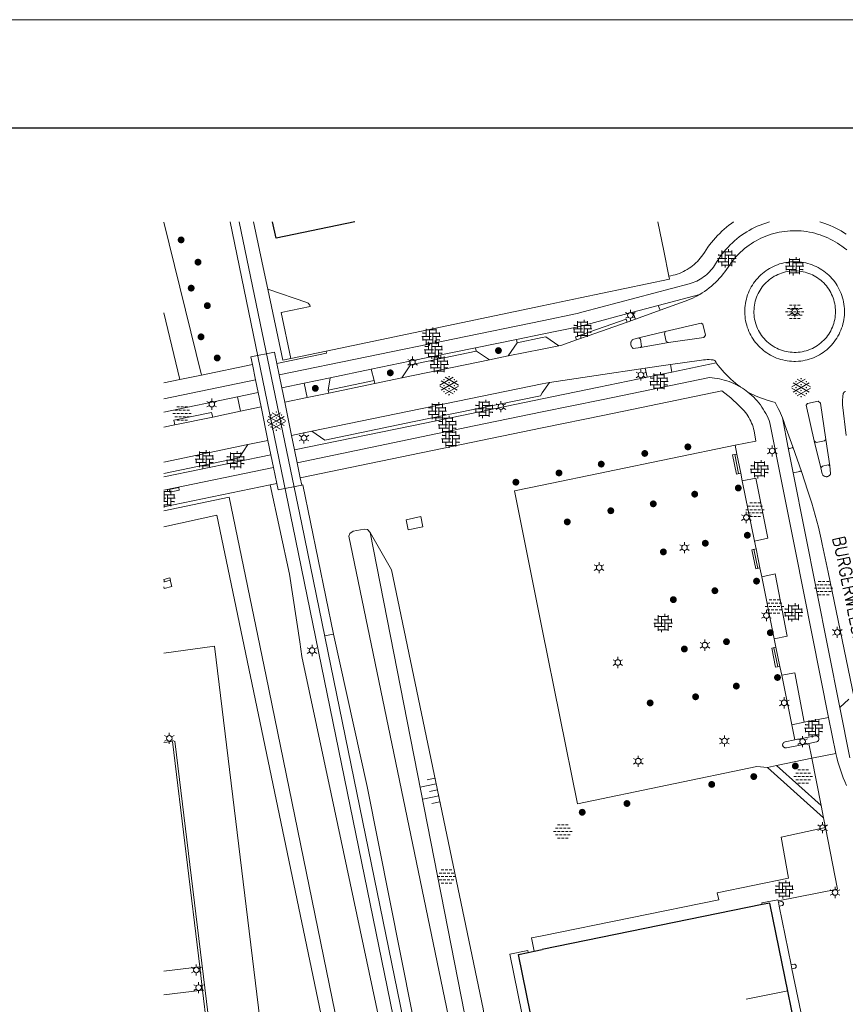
# Model space of a CAD drawing. Header units: metres. Extents: x 118574 to 118781, y 483563 to 483693.
# Tile 21 of 24: x 118721 to 118738, y 483673 to 483693. Entities that reach past the tile are written whole.
import ezdxf
from ezdxf.enums import TextEntityAlignment as Align

# ---------------------------------------------------------------- set-up
doc = ezdxf.new("R2010")
doc.units = ezdxf.units.M
doc.header["$MEASUREMENT"] = 0
doc.linetypes.add('DGN Style 3', pattern=[10.326016, 7.375726, -2.95029])
for name, color, linetype, lineweight in [('Barrier', 7, 'Continuous', 0), ('Kader', 7, 'Continuous', 0), ('Klemmfix', 7, 'Continuous', 0), ('Level 16', 7, 'Continuous', 0), ('Level 17', 7, 'Continuous', 0), ('Level 19', 7, 'Continuous', 0), ('Level 2', 7, 'Continuous', 0), ('Level 22', 7, 'Continuous', 0), ('Level 23', 7, 'Continuous', 0), ('Level 24', 7, 'Continuous', 0), ('Level 25', 7, 'Continuous', 0), ('Level 31', 7, 'Continuous', 0), ('Level 33', 7, 'Continuous', 0), ('Level 39', 7, 'Continuous', 0), ('Level 40', 7, 'Continuous', 0), ('Level 5', 7, 'Continuous', 0), ('Level 50', 7, 'Continuous', 0), ('Level 8', 7, 'Continuous', 0), ('Oml_ voetganger', 7, 'Continuous', 0), ('Omleiding OV', 7, 'Continuous', 0)]:
    doc.layers.add(name, color=color, linetype=linetype, lineweight=lineweight)
doc.styles.add('Style-STANDARD', font='STANDARD.shx')

# ---------------------------------------------------------------- blocks, each defined once
blk = doc.blocks.new('OVERH')
at = {"layer": 'Barrier', "color": 7, "linetype": 'Continuous', "lineweight": 0}
for p, q in [((-1.4, 0.54), (-0.81, 0.54)), ((-1.35, 0.54), (-1.35, 0.65)), ((-0.81, 0), (-0.81, 1.26)), ((-0.81, 1.08), (0.82, 1.08)), ((-0.27, -0.54), (-0.27, 1.08)), ((-0.27, 0.54), (1.35, 0.54)), ((0.27, 1.08), (0.27, 1.47)), ((0.27, -1.08), (0.27, 0.54)), ((0.82, 0.54), (0.82, 1.26)), ((1.35, 0), (1.35, 0.65)), ((-1.5, 0), (0, 0)), ((-1.35, -0.65), (-1.35, 0)), ((-1.35, -0.54), (0.27, -0.54)), ((-0.81, -1.26), (-0.81, -0.54)), ((-0.81, -1.08), (0.82, -1.08)), ((-0.26, -1.48), (-0.26, -1.08)), ((0.27, 0), (1.5, 0)), ((0.82, -1.26), (0.82, 0)), ((0.82, -0.54), (1.4, -0.54)), ((1.35, -0.65), (1.35, -0.54))]:
    blk.add_line(p, q, dxfattribs=at)
blk = doc.blocks.new('ONVERH')
at = {"layer": 'Barrier', "color": 7, "linetype": 'Continuous', "lineweight": 0}
for p, q in [((-1.18, 0.54), (-0.75, 0.54)), ((-0.86, 1.08), (-0.42, 1.08)), ((-0.54, 0.54), (-0.1, 0.54)), ((-0.21, 1.08), (0.22, 1.08)), ((0.12, 0.54), (0.55, 0.54)), ((0.44, 1.08), (0.87, 1.08)), ((0.77, 0.54), (1.2, 0.54)), ((-1.5, -0.01), (-1.07, -0.01)), ((-1.18, -0.54), (-0.75, -0.54)), ((-1.18, -0.54), (-0.75, -0.54)), ((-0.86, -0.01), (-0.42, -0.01)), ((-0.86, -1.09), (-0.42, -1.09)), ((-0.54, -0.54), (-0.1, -0.54)), ((-0.21, -0.01), (0.22, -0.01)), ((-0.21, -1.09), (0.22, -1.09)), ((0.12, -0.54), (0.55, -0.54)), ((0.44, -0.01), (0.87, -0.01)), ((0.44, -1.09), (0.87, -1.09)), ((0.77, -0.54), (1.2, -0.54)), ((1.09, -0.01), (1.5, -0.01))]:
    blk.add_line(p, q, dxfattribs=at)
blk = doc.blocks.new('GVERH')
at = {"layer": 'Barrier', "color": 7, "linetype": 'Continuous', "lineweight": 0}
for p, q in [((-1.5, 0.1), (0.66, 1.35)), ((-1.3, 0.75), (1.3, -0.75)), ((-0.66, 1.35), (1.5, 0.1)), ((0, 0), (1.3, 0.75)), ((-1.5, -0.1), (0.66, -1.34)), ((-1.3, -0.75), (0, 0)), ((-0.66, -1.34), (1.5, -0.1))]:
    blk.add_line(p, q, dxfattribs=at)
for centre in [(-0.84, 0.97), (-0.84, 0), (0, 1.45), (0, 0.48), (0.83, 0), (0.84, 0.97), (-0.84, -0.97), (0, -0.48), (0, -1.49), (0.83, -0.97)]:
    blk.add_circle(centre, 0.035, dxfattribs=at)
blk = doc.blocks.new('LANTPL_1')
at = {"layer": 'Level 50', "color": 7, "linetype": 'Continuous', "lineweight": 13}
for p, q in [((-0.38, 0.22), (-0.78, 0.45)), ((0, 0.45), (0, 0.9)), ((0.78, 0.45), (0.39, 0.22)), ((-0.38, -0.22), (-0.78, -0.46)), ((0, -0.9), (0, -0.46)), ((0.78, -0.46), (0.39, -0.22))]:
    blk.add_line(p, q, dxfattribs=at)
blk.add_circle((0, 0), 0.45, dxfattribs=at)
blk = doc.blocks.new('BOOM_1')
at = {"layer": 'Oml_ voetganger', "linetype": 'Continuous', "lineweight": 0}
h = blk.add_hatch(color=7, dxfattribs=at)
edge = h.paths.add_edge_path()
edge.add_arc((0, 0), 0.56, 0, 360)
blk = doc.blocks.new('BOOM')
at = {"layer": 'Oml_ voetganger', "linetype": 'Continuous', "lineweight": 0}
h = blk.add_hatch(color=7, dxfattribs=at)
edge = h.paths.add_edge_path()
edge.add_arc((0, 0), 0.56, 0, 360)
blk = doc.blocks.new('TALUD_11')
at = {"layer": 'Klemmfix', "color": 7, "linetype": 'Continuous', "lineweight": 0}
for p, q in [((-0.357, 0.001), (-0.356, -1.424)), ((0, 0), (0.001, -0.712)), ((-0.714, -0.002), (-0.713, -0.71)), ((0.354, 0), (0.355, -1.425)), ((0.711, -0.001), (0.711, -0.714))]:
    blk.add_line(p, q, dxfattribs=at)
blk = doc.blocks.new('A1')
at = {"layer": 'Kader', "color": 7, "linetype": 'Continuous', "lineweight": 0, "flags": 128}
blk.add_lwpolyline([(-0.42, -0.297), (0.42, -0.297), (0.42, 0.297), (-0.42, 0.297), (-0.42, -0.297)], close=True, dxfattribs=at)
at = {"layer": 'Kader', "color": 7, "linetype": 'Continuous', "lineweight": 30, "flags": 128}
blk.add_lwpolyline([(-0.41, -0.287), (0.41, -0.287), (0.41, 0.287), (-0.41, 0.287), (-0.41, -0.287)], close=True, dxfattribs=at)

msp = doc.modelspace()

# ---------------------------------------------------------------- linework, layer by layer
at = {"layer": 'Barrier', "color": 7, "linetype": 'Continuous', "lineweight": 0}
for p, q in [((118723.845, 483683.646), (118723.845, 483683.695)), ((118723.769, 483683.646), (118723.912, 483683.646)), ((118723.769, 483683.511), (118723.811, 483683.511)), ((118723.777, 483683.443), (118723.777, 483683.646)), ((118723.777, 483683.579), (118723.98, 483683.579)), ((118723.845, 483683.376), (118723.845, 483683.579)), ((118723.845, 483683.511), (118723.998, 483683.511)), ((118723.912, 483683.579), (118723.912, 483683.669)), ((118723.912, 483683.353), (118723.912, 483683.511)), ((118723.98, 483683.511), (118723.98, 483683.592)), ((118723.769, 483683.443), (118723.845, 483683.443)), ((118723.769, 483683.376), (118723.912, 483683.376)), ((118723.777, 483683.326), (118723.777, 483683.376)), ((118723.912, 483683.443), (118723.986, 483683.443)), ((118723.98, 483683.43), (118723.98, 483683.443))]:
    msp.add_line(p, q, dxfattribs=at)
at = {"layer": 'Kader', "color": 7, "linetype": 'Continuous', "lineweight": 30}
for p, q in [((118735.892, 483675.278), (118731.437, 483674.366)), ((118731.154, 483674.308), (118731.274, 483674.332)), ((118731.274, 483674.332), (118731.437, 483674.366))]:
    msp.add_line(p, q, dxfattribs=at)
at = {"layer": 'Kader', "color": 7, "linetype": 'Continuous', "lineweight": 30, "flags": 128}
for points in [[(118727.642, 483689.109), (118726.043, 483688.776), (118725.972, 483689.109)], [(118740.974, 483672.183), (118741.226, 483670.953), (118738.09, 483670.308), (118737.833, 483671.58), (118736.85, 483671.379), (118736.047, 483675.31), (118735.892, 483675.278)], [(118731.437, 483671.913), (118730.956, 483674.267), (118731.154, 483674.308)]]:
    msp.add_lwpolyline(points, dxfattribs=at)
at = {"layer": 'Level 16', "color": 7, "linetype": 'Continuous', "lineweight": 0, "flags": 128}
for points in [[(118723.769, 483682.928), (118724.847, 483683.168), (118729.133, 483662.617), (118730.776, 483654.287)], [(118731.437, 483663.781), (118731.061, 483665.741), (118730.925, 483666.334), (118730.866, 483666.592), (118727.517, 483682.745), (118727.539, 483682.797), (118727.607, 483682.841), (118727.832, 483682.883), (118727.899, 483682.875), (118727.95, 483682.819)], [(118727.95, 483682.819), (118730.82, 483668.186), (118730.832, 483668.166)], [(118727.024, 483653.929), (118728.021, 483654.039), (118724.795, 483680.513), (118723.769, 483680.372)]]:
    msp.add_lwpolyline(points, dxfattribs=at)
at = {"layer": 'Level 17', "color": 7, "linetype": 'Continuous', "lineweight": 0}
for p, q in [((118734.628, 483687.641), (118733.787, 483687.416)), ((118733.787, 483687.416), (118733.273, 483687.279)), ((118733.323, 483687.14), (118733.273, 483687.279)), ((118733.822, 483687.319), (118733.323, 483687.14)), ((118733.822, 483687.319), (118733.787, 483687.416)), ((118726.108, 483686.009), (118731.437, 483687.106)), ((118733.323, 483687.14), (118733.153, 483687.078)), ((118733.927, 483686.885), (118733.394, 483686.757)), ((118730.915, 483686.729), (118730.083, 483686.558)), ((118731.437, 483686.836), (118730.915, 483686.729)), ((118730.928, 483686.662), (118730.915, 483686.729)), ((118730.928, 483686.662), (118731.437, 483686.765)), ((118730.083, 483686.558), (118728.755, 483686.285)), ((118730.097, 483686.491), (118728.769, 483686.216)), ((118730.083, 483686.558), (118730.097, 483686.491)), ((118730.748, 483686.393), (118730.928, 483686.662)), ((118730.748, 483686.393), (118731.437, 483686.531)), ((118731.437, 483686.531), (118731.775, 483686.599)), ((118733.429, 483686.565), (118733.991, 483686.663)), ((118728.755, 483686.285), (118727.97, 483686.123)), ((118728.595, 483685.948), (118730.365, 483686.314)), ((118728.769, 483686.216), (118728.755, 483686.285)), ((118730.365, 483686.314), (118730.748, 483686.393)), ((118725.566, 483686.217), (118724.534, 483686.006)), ((118725.629, 483685.909), (118725.566, 483686.217)), ((118726.108, 483686.009), (118726.06, 483686.241)), ((118727.97, 483686.123), (118727.143, 483685.952)), ((118727.97, 483686.123), (118728.032, 483685.894)), ((118728.769, 483686.216), (118728.595, 483685.948)), ((118734.032, 483686.218), (118733.521, 483686.147)), ((118733.521, 483686.147), (118733.559, 483685.962)), ((118734.032, 483686.218), (118734.063, 483686.066)), ((118734.962, 483686.251), (118734.063, 483686.066)), ((118724.534, 483686.006), (118724.098, 483685.917)), ((118725.682, 483685.65), (118725.629, 483685.909)), ((118726.161, 483685.75), (118726.108, 483686.009)), ((118727.143, 483685.952), (118726.613, 483685.843)), ((118727.098, 483685.702), (118727.143, 483685.952)), ((118728.032, 483685.894), (118727.098, 483685.702)), ((118728.044, 483685.834), (118728.032, 483685.894)), ((118728.044, 483685.834), (118728.595, 483685.948)), ((118734.063, 483686.066), (118733.559, 483685.962)), ((118726.613, 483685.843), (118726.161, 483685.75)), ((118726.221, 483685.459), (118726.161, 483685.75)), ((118726.613, 483685.843), (118726.673, 483685.552)), ((118731.437, 483685.828), (118726.768, 483684.866)), ((118727.098, 483685.702), (118727.11, 483685.642)), ((118727.11, 483685.642), (118728.044, 483685.834)), ((118731.437, 483685.643), (118731.583, 483685.858)), ((118731.583, 483685.858), (118731.437, 483685.828)), ((118723.769, 483685.252), (118725.266, 483685.563)), ((118725.266, 483685.563), (118725.682, 483685.65)), ((118725.327, 483685.274), (118725.266, 483685.563)), ((118725.682, 483685.65), (118725.741, 483685.361)), ((118726.221, 483685.459), (118726.673, 483685.552)), ((118726.673, 483685.552), (118727.11, 483685.642)), ((118725.741, 483685.361), (118725.327, 483685.274)), ((118725.88, 483684.681), (118725.741, 483685.361)), ((118726.359, 483684.781), (118726.221, 483685.459)), ((118724.76, 483685.155), (118723.991, 483684.995)), ((118736.303, 483685.137), (118736.42, 483684.531)), ((118731.437, 483684.935), (118726.535, 483683.924)), ((118725.47, 483684.6), (118725.88, 483684.681)), ((118725.94, 483684.391), (118725.88, 483684.681)), ((118726.768, 483684.866), (118726.359, 483684.781)), ((118726.419, 483684.49), (118726.359, 483684.781)), ((118737.26, 483684.169), (118737.183, 483684.7)), ((118723.769, 483684.244), (118725.47, 483684.6)), ((118726.472, 483684.231), (118726.419, 483684.49)), ((118735.342, 483684.584), (118735.378, 483684.406)), ((118736.42, 483684.531), (118736.517, 483684.024)), ((118736.687, 483684.053), (118736.51, 483684.553)), ((118736.947, 483684.671), (118737.08, 483684.129)), ((118725.993, 483684.132), (118725.94, 483684.391)), ((118725.993, 483684.132), (118723.769, 483683.673)), ((118726.059, 483683.808), (118725.993, 483684.132)), ((118726.535, 483683.924), (118726.472, 483684.231)), ((118726.565, 483683.778), (118726.535, 483683.924)), ((118735.456, 483684.019), (118735.489, 483683.86)), ((118736.517, 483684.024), (118737.463, 483679.273)), ((118725.926, 483683.781), (118723.769, 483683.334)), ((118726.059, 483683.808), (118725.926, 483683.781)), ((118735.489, 483683.86), (118735.735, 483682.644)), ((118735.735, 483682.644), (118735.767, 483682.485)), ((118735.846, 483682.098), (118735.881, 483681.921)), ((118735.881, 483681.921), (118736.137, 483680.662)), ((118727.208, 483680.757), (118727.027, 483680.723)), ((118727.888, 483677.668), (118727.208, 483680.757)), ((118736.137, 483680.662), (118736.171, 483680.491)), ((118736.25, 483680.104), (118736.287, 483679.923)), ((118736.287, 483679.923), (118736.489, 483678.923)), ((118737.463, 483679.273), (118737.644, 483679.441)), ((118737.667, 483678.249), (118737.463, 483679.273)), ((118736.489, 483678.923), (118736.745, 483678.974)), ((118736.489, 483678.923), (118736.551, 483678.614)), ((118736.745, 483678.974), (118737.235, 483679.071)), ((118737.381, 483678.339), (118737.235, 483679.071)), ((118736.896, 483678.242), (118736.836, 483678.544)), ((118737.381, 483678.339), (118736.896, 483678.242))]:
    msp.add_line(p, q, dxfattribs=at)
at = {"layer": 'Level 17', "color": 7, "linetype": 'Continuous', "lineweight": 0, "flags": 128}
for points in [[(118724.534, 483686.006), (118723.769, 483689.101)], [(118731.437, 483687.106), (118732.145, 483687.252), (118732.266, 483687.284), (118734.414, 483687.855), (118734.453, 483687.866), (118734.491, 483687.879), (118734.529, 483687.894), (118734.566, 483687.91), (118734.602, 483687.928), (118734.637, 483687.948), (118734.671, 483687.969), (118734.704, 483687.993), (118734.736, 483688.017), (118734.767, 483688.043), (118734.797, 483688.07), (118734.825, 483688.099), (118734.852, 483688.129), (118734.878, 483688.16), (118734.902, 483688.192), (118734.925, 483688.225), (118734.946, 483688.26), (118734.977, 483688.312), (118735.011, 483688.363), (118735.045, 483688.413), (118735.082, 483688.461), (118735.12, 483688.509), (118735.159, 483688.555), (118735.2, 483688.6), (118735.243, 483688.644), (118735.287, 483688.686), (118735.332, 483688.726), (118735.379, 483688.765), (118735.427, 483688.803), (118735.475, 483688.839), (118735.526, 483688.873), (118735.577, 483688.906), (118735.629, 483688.937), (118735.683, 483688.967), (118735.737, 483688.994), (118735.792, 483689.02), (118735.848, 483689.044), (118735.905, 483689.066), (118735.962, 483689.086), (118736.02, 483689.104), (118736.037, 483689.109)], [(118735.311, 483689.109), (118735.267, 483689.078), (118735.218, 483689.04), (118735.169, 483689.002), (118735.122, 483688.961), (118735.076, 483688.92), (118735.031, 483688.877), (118734.988, 483688.833), (118734.946, 483688.788), (118734.905, 483688.741), (118734.865, 483688.694), (118734.827, 483688.645), (118734.79, 483688.595), (118734.755, 483688.544), (118734.721, 483688.492), (118734.689, 483688.439), (118734.607, 483688.342), (118734.578, 483688.309), (118734.547, 483688.278), (118734.514, 483688.248), (118734.48, 483688.22), (118734.445, 483688.193), (118734.409, 483688.168), (118734.372, 483688.144), (118734.334, 483688.122), (118734.295, 483688.101), (118734.255, 483688.083), (118734.214, 483688.066), (118734.172, 483688.051), (118734.13, 483688.038), (118734.087, 483688.027), (118734.044, 483688.017), (118734.001, 483688.01)], [(118737.06, 483689.109), (118737.099, 483689.097), (118737.157, 483689.078), (118737.214, 483689.057), (118737.271, 483689.035), (118737.326, 483689.01), (118737.381, 483688.984), (118737.435, 483688.956), (118737.488, 483688.926), (118737.54, 483688.894), (118737.591, 483688.861)], [(118737.607, 483688.542), (118737.556, 483688.577), (118737.507, 483688.614), (118737.461, 483688.646), (118737.415, 483688.677), (118737.367, 483688.707), (118737.319, 483688.734), (118737.269, 483688.76), (118737.219, 483688.784), (118737.168, 483688.807), (118737.116, 483688.827), (118737.063, 483688.846), (118737.01, 483688.863), (118736.956, 483688.878), (118736.902, 483688.891), (118736.847, 483688.903), (118736.792, 483688.912), (118736.737, 483688.92), (118736.681, 483688.925), (118736.625, 483688.929), (118736.569, 483688.931), (118736.513, 483688.93), (118736.458, 483688.928), (118736.402, 483688.924), (118736.347, 483688.917), (118736.291, 483688.909), (118736.236, 483688.899), (118736.181, 483688.887), (118736.127, 483688.874), (118736.074, 483688.858), (118736.021, 483688.841), (118735.968, 483688.821), (118735.917, 483688.8), (118735.866, 483688.777), (118735.816, 483688.752), (118735.766, 483688.726), (118735.718, 483688.697), (118735.671, 483688.667), (118735.625, 483688.636), (118735.58, 483688.603), (118735.536, 483688.568), (118735.493, 483688.532), (118735.452, 483688.495), (118735.412, 483688.455), (118735.373, 483688.415), (118735.336, 483688.373), (118735.3, 483688.33), (118735.266, 483688.286), (118735.234, 483688.241), (118735.203, 483688.194), (118735.171, 483688.146), (118735.137, 483688.099), (118735.102, 483688.054), (118735.066, 483688.009), (118735.028, 483687.966), (118734.988, 483687.924), (118734.948, 483687.884), (118734.905, 483687.844), (118734.862, 483687.807), (118734.817, 483687.77), (118734.772, 483687.735), (118734.725, 483687.702), (118734.677, 483687.671), (118734.628, 483687.641)], [(118736.563, 483686.283), (118736.531, 483686.283), (118736.487, 483686.285), (118736.443, 483686.288), (118736.399, 483686.294), (118736.355, 483686.301), (118736.311, 483686.311), (118736.268, 483686.322), (118736.226, 483686.336), (118736.184, 483686.351), (118736.143, 483686.368), (118736.103, 483686.387), (118736.063, 483686.407), (118736.025, 483686.429), (118735.987, 483686.453), (118735.951, 483686.479), (118735.915, 483686.506), (118735.881, 483686.535), (118735.849, 483686.565), (118735.817, 483686.596), (118735.787, 483686.629), (118735.759, 483686.663), (118735.732, 483686.699), (118735.706, 483686.735), (118735.683, 483686.773), (118735.661, 483686.811), (118735.64, 483686.851), (118735.622, 483686.891), (118735.605, 483686.933), (118735.59, 483686.975), (118735.577, 483687.017), (118735.566, 483687.06), (118735.556, 483687.104), (118735.549, 483687.147), (118735.544, 483687.192), (118735.54, 483687.236), (118735.539, 483687.281), (118735.539, 483687.325), (118735.541, 483687.369), (118735.546, 483687.414), (118735.552, 483687.458), (118735.56, 483687.501), (118735.571, 483687.545), (118735.583, 483687.587), (118735.597, 483687.63), (118735.612, 483687.671), (118735.63, 483687.712), (118735.649, 483687.752), (118735.67, 483687.791), (118735.693, 483687.83), (118735.717, 483687.867), (118735.744, 483687.903), (118735.771, 483687.938), (118735.801, 483687.971), (118735.831, 483688.003), (118735.863, 483688.035), (118735.896, 483688.064), (118735.931, 483688.092), (118735.967, 483688.118), (118736.004, 483688.143), (118736.042, 483688.166), (118736.081, 483688.188), (118736.121, 483688.207), (118736.161, 483688.225), (118736.203, 483688.242), (118736.245, 483688.256), (118736.287, 483688.268), (118736.331, 483688.279), (118736.374, 483688.288), (118736.418, 483688.294), (118736.463, 483688.299), (118736.507, 483688.302), (118736.552, 483688.303), (118736.597, 483688.302), (118736.641, 483688.299), (118736.686, 483688.293), (118736.73, 483688.286), (118736.774, 483688.277), (118736.817, 483688.266), (118736.86, 483688.253), (118736.903, 483688.239), (118736.944, 483688.222), (118736.985, 483688.204), (118737.025, 483688.183), (118737.064, 483688.161), (118737.102, 483688.138), (118737.139, 483688.112), (118737.175, 483688.085), (118737.209, 483688.057), (118737.242, 483688.027), (118737.274, 483687.995), (118737.305, 483687.962), (118737.334, 483687.928), (118737.361, 483687.893), (118737.387, 483687.856), (118737.411, 483687.818), (118737.433, 483687.78), (118737.454, 483687.74), (118737.473, 483687.699), (118737.49, 483687.658), (118737.505, 483687.616), (118737.519, 483687.573), (118737.53, 483687.53), (118737.54, 483687.486), (118737.547, 483687.442), (118737.553, 483687.397), (118737.557, 483687.353), (118737.559, 483687.308), (118737.558, 483687.263), (118737.556, 483687.218), (118737.551, 483687.174), (118737.545, 483687.129), (118737.537, 483687.085), (118737.527, 483687.042), (118737.515, 483686.999), (118737.501, 483686.956), (118737.485, 483686.914), (118737.467, 483686.873), (118737.448, 483686.833), (118737.426, 483686.793), (118737.403, 483686.755), (118737.379, 483686.717), (118737.352, 483686.681), (118737.324, 483686.646), (118737.295, 483686.612), (118737.264, 483686.58), (118737.232, 483686.549), (118737.198, 483686.519), (118737.163, 483686.491), (118737.127, 483686.465), (118737.09, 483686.44), (118737.051, 483686.417), (118737.012, 483686.395), (118736.972, 483686.376), (118736.931, 483686.358), (118736.889, 483686.342), (118736.846, 483686.328), (118736.803, 483686.315), (118736.759, 483686.305), (118736.715, 483686.297), (118736.671, 483686.29), (118736.627, 483686.286), (118736.563, 483686.283)], [(118736.54, 483686.465), (118736.5, 483686.467), (118736.459, 483686.47), (118736.419, 483686.475), (118736.379, 483686.483), (118736.34, 483686.492), (118736.301, 483686.504), (118736.262, 483686.517), (118736.225, 483686.532), (118736.188, 483686.549), (118736.152, 483686.567), (118736.117, 483686.588), (118736.083, 483686.61), (118736.05, 483686.634), (118736.018, 483686.659), (118735.988, 483686.686), (118735.959, 483686.715), (118735.931, 483686.744), (118735.905, 483686.775), (118735.88, 483686.808), (118735.857, 483686.841), (118735.836, 483686.876), (118735.817, 483686.911), (118735.799, 483686.948), (118735.783, 483686.985), (118735.769, 483687.023), (118735.757, 483687.062), (118735.746, 483687.101), (118735.738, 483687.141), (118735.732, 483687.181), (118735.727, 483687.221), (118735.725, 483687.262), (118735.724, 483687.303), (118735.726, 483687.343), (118735.729, 483687.384), (118735.735, 483687.424), (118735.743, 483687.464), (118735.752, 483687.503), (118735.763, 483687.542), (118735.777, 483687.581), (118735.792, 483687.618), (118735.809, 483687.655), (118735.828, 483687.691), (118735.848, 483687.726), (118735.871, 483687.76), (118735.894, 483687.793), (118735.92, 483687.825), (118735.947, 483687.855), (118735.975, 483687.884), (118736.005, 483687.911), (118736.036, 483687.937), (118736.069, 483687.962), (118736.102, 483687.985), (118736.137, 483688.006), (118736.173, 483688.025), (118736.209, 483688.043), (118736.246, 483688.059), (118736.284, 483688.073), (118736.323, 483688.085), (118736.361, 483688.095), (118736.401, 483688.103), (118736.441, 483688.109), (118736.48, 483688.114), (118736.521, 483688.116), (118736.561, 483688.117), (118736.601, 483688.115), (118736.641, 483688.112), (118736.681, 483688.106), (118736.72, 483688.099), (118736.759, 483688.09), (118736.798, 483688.079), (118736.836, 483688.066), (118736.874, 483688.051), (118736.91, 483688.034), (118736.946, 483688.016), (118736.981, 483687.996), (118737.015, 483687.974), (118737.047, 483687.95), (118737.079, 483687.925), (118737.109, 483687.899), (118737.138, 483687.871), (118737.165, 483687.842), (118737.191, 483687.811), (118737.216, 483687.779), (118737.239, 483687.746), (118737.261, 483687.712), (118737.28, 483687.677), (118737.298, 483687.641), (118737.314, 483687.604), (118737.329, 483687.567), (118737.341, 483687.529), (118737.352, 483687.49), (118737.36, 483687.451), (118737.367, 483687.411), (118737.372, 483687.371), (118737.375, 483687.331), (118737.376, 483687.291), (118737.375, 483687.251), (118737.372, 483687.21), (118737.367, 483687.171), (118737.36, 483687.131), (118737.352, 483687.092), (118737.341, 483687.053), (118737.329, 483687.015), (118737.314, 483686.977), (118737.298, 483686.94), (118737.28, 483686.904), (118737.26, 483686.869), (118737.239, 483686.835), (118737.216, 483686.802), (118737.191, 483686.77), (118737.165, 483686.74), (118737.138, 483686.711), (118737.109, 483686.683), (118737.079, 483686.656), (118737.047, 483686.631), (118737.014, 483686.608), (118736.981, 483686.586), (118736.946, 483686.566), (118736.91, 483686.547), (118736.873, 483686.531), (118736.82, 483686.51), (118736.781, 483686.498), (118736.742, 483686.488), (118736.702, 483686.479), (118736.662, 483686.473), (118736.621, 483686.468), (118736.581, 483686.466), (118736.54, 483686.465)], [(118734.628, 483687.641), (118734.581, 483687.614), (118734.533, 483687.588), (118734.484, 483687.565), (118734.435, 483687.542), (118734.385, 483687.522), (118734.334, 483687.503), (118733.822, 483687.319)], [(118731.437, 483686.836), (118732.196, 483686.992), (118732.319, 483687.025), (118733.273, 483687.279)], [(118724.098, 483685.917), (118723.769, 483687.266)], [(118733.153, 483687.078), (118733.133, 483687.138), (118732.108, 483686.778), (118732.129, 483686.719)], [(118733.153, 483687.078), (118732.365, 483686.802), (118732.129, 483686.719)], [(118733.991, 483686.663), (118733.946, 483686.687), (118733.911, 483686.843), (118733.927, 483686.885)], [(118733.991, 483686.663), (118734.71, 483686.768), (118734.745, 483686.812), (118734.69, 483687.037), (118734.656, 483687.055), (118733.927, 483686.885)], [(118731.437, 483686.765), (118731.51, 483686.779), (118731.775, 483686.599)], [(118731.775, 483686.599), (118731.81, 483686.607), (118732.129, 483686.719)], [(118733.394, 483686.757), (118733.266, 483686.724), (118733.257, 483686.715), (118733.249, 483686.705), (118733.242, 483686.693), (118733.236, 483686.682), (118733.232, 483686.669), (118733.229, 483686.656), (118733.228, 483686.643), (118733.229, 483686.63), (118733.231, 483686.615), (118733.235, 483686.601), (118733.241, 483686.588), (118733.249, 483686.576), (118733.259, 483686.564), (118733.269, 483686.554), (118733.281, 483686.546), (118733.429, 483686.565)], [(118733.429, 483686.565), (118733.447, 483686.583), (118733.425, 483686.731), (118733.394, 483686.757)], [(118726.06, 483686.241), (118726.014, 483686.469), (118725.534, 483686.374), (118725.566, 483686.217)], [(118727.057, 483686.49), (118727.068, 483686.45), (118726.06, 483686.241)], [(118730.097, 483686.491), (118730.101, 483686.492), (118730.365, 483686.314)], [(118734.962, 483686.251), (118734.959, 483686.263), (118734.954, 483686.273), (118734.948, 483686.283), (118734.94, 483686.292), (118734.931, 483686.299), (118734.92, 483686.305), (118734.909, 483686.309), (118734.898, 483686.312), (118734.859, 483686.316), (118734.819, 483686.318), (118734.78, 483686.319), (118734.741, 483686.317), (118734.701, 483686.314), (118734.663, 483686.309), (118734.032, 483686.218)], [(118731.583, 483685.858), (118732.531, 483685.999), (118733.521, 483686.147)], [(118735.449, 483685.766), (118735.399, 483685.804), (118735.35, 483685.843), (118735.303, 483685.884), (118735.256, 483685.925), (118735.21, 483685.969), (118735.166, 483686.013), (118735.123, 483686.058), (118735.081, 483686.105), (118735.04, 483686.153), (118735, 483686.201), (118734.962, 483686.251)], [(118724.098, 483685.917), (118723.769, 483685.85)], [(118725.629, 483685.909), (118723.769, 483685.522)], [(118731.437, 483685.525), (118732.58, 483685.761), (118733.559, 483685.962)], [(118735.449, 483685.766), (118735.405, 483685.79), (118735.36, 483685.813), (118735.314, 483685.835), (118735.268, 483685.855), (118735.221, 483685.873), (118735.173, 483685.889), (118735.124, 483685.904), (118735.075, 483685.917), (118735.026, 483685.928), (118734.976, 483685.937), (118734.926, 483685.944), (118734.876, 483685.95), (118734.825, 483685.954), (118732.633, 483685.503), (118731.437, 483685.258)], [(118731.437, 483684.935), (118732.697, 483685.195), (118735.075, 483685.685), (118735.136, 483685.639), (118735.195, 483685.591), (118735.253, 483685.543), (118735.31, 483685.493), (118735.365, 483685.441), (118735.42, 483685.389), (118735.474, 483685.335), (118735.526, 483685.28), (118735.552, 483685.248), (118735.577, 483685.215), (118735.6, 483685.181), (118735.622, 483685.145), (118735.642, 483685.109), (118735.661, 483685.072), (118735.677, 483685.034), (118735.693, 483684.996), (118735.706, 483684.957), (118735.717, 483684.917), (118735.727, 483684.877), (118735.763, 483684.664), (118735.341, 483684.589), (118735.342, 483684.584)], [(118735.449, 483685.766), (118735.453, 483685.763), (118735.491, 483685.739), (118735.53, 483685.714), (118735.567, 483685.687), (118735.603, 483685.659)], [(118737.591, 483684.781), (118737.521, 483685.404), (118737.519, 483685.44), (118737.518, 483685.476), (118737.519, 483685.512), (118737.522, 483685.548), (118737.526, 483685.584), (118737.532, 483685.619), (118737.535, 483685.63), (118737.539, 483685.641), (118737.546, 483685.65), (118737.553, 483685.659), (118737.562, 483685.666), (118737.572, 483685.671), (118737.582, 483685.676)], [(118726.419, 483684.49), (118729.055, 483685.034), (118731.437, 483685.525)], [(118726.768, 483684.866), (118727.034, 483684.69), (118728.805, 483685.055), (118731.399, 483685.587), (118731.437, 483685.643)], [(118735.603, 483685.659), (118735.643, 483685.627), (118735.682, 483685.592), (118735.719, 483685.557), (118735.755, 483685.519), (118735.79, 483685.481), (118735.823, 483685.441), (118735.855, 483685.4), (118735.885, 483685.358), (118735.913, 483685.315), (118735.94, 483685.27), (118735.965, 483685.225), (118735.989, 483685.179), (118736.011, 483685.132), (118736.03, 483685.084), (118736.048, 483685.035), (118736.565, 483682.437), (118737.235, 483679.071)], [(118735.603, 483685.659), (118735.771, 483685.58), (118735.825, 483685.556), (118735.88, 483685.535), (118735.935, 483685.515), (118735.991, 483685.496), (118736.152, 483685.449), (118736.216, 483685.329), (118736.24, 483685.282), (118736.262, 483685.234), (118736.283, 483685.186), (118736.303, 483685.137)], [(118737.183, 483684.7), (118737.071, 483685.439), (118737.025, 483685.474), (118736.812, 483685.43), (118736.779, 483685.393), (118736.947, 483684.671)], [(118725.327, 483685.274), (118725.04, 483685.214), (118724.76, 483685.155)], [(118723.991, 483684.995), (118723.971, 483685.09), (118724.737, 483685.25), (118724.76, 483685.155)], [(118731.437, 483685.258), (118730.059, 483684.975), (118726.472, 483684.231)], [(118736.51, 483684.553), (118736.351, 483685), (118736.323, 483685.084), (118736.303, 483685.137)], [(118723.991, 483684.995), (118723.926, 483684.981), (118723.769, 483684.949)], [(118737.183, 483684.7), (118737.155, 483684.676), (118736.982, 483684.642), (118736.947, 483684.671)], [(118725.47, 483684.6), (118725.297, 483684.33), (118723.769, 483684.014)], [(118736.51, 483684.553), (118736.509, 483684.547), (118736.506, 483684.542), (118736.502, 483684.538), (118736.497, 483684.535), (118736.445, 483684.519), (118736.439, 483684.519), (118736.433, 483684.519), (118736.428, 483684.522), (118736.423, 483684.526), (118736.42, 483684.531)], [(118723.769, 483683.943), (118725.94, 483684.391)], [(118737.26, 483684.169), (118737.225, 483684.184), (118737.116, 483684.158), (118737.08, 483684.129)], [(118737.08, 483684.129), (118737.106, 483684.003), (118737.112, 483683.991), (118737.119, 483683.981), (118737.128, 483683.971), (118737.138, 483683.963), (118737.149, 483683.957), (118737.161, 483683.952), (118737.173, 483683.948), (118737.186, 483683.947), (118737.198, 483683.947), (118737.21, 483683.949), (118737.222, 483683.952), (118737.233, 483683.957), (118737.243, 483683.963), (118737.253, 483683.971), (118737.261, 483683.979), (118737.268, 483683.989), (118737.274, 483684), (118737.278, 483684.011), (118737.26, 483684.169)], [(118735.489, 483683.86), (118735.762, 483683.916), (118736.006, 483682.699), (118735.735, 483682.644)], [(118736.687, 483684.053), (118736.68, 483684.056), (118736.673, 483684.058), (118736.666, 483684.058), (118736.659, 483684.056), (118736.657, 483684.054), (118736.517, 483684.024)], [(118737.754, 483679.469), (118737.231, 483682.016), (118737.109, 483682.579), (118737.087, 483682.681), (118737.059, 483682.804), (118737.029, 483682.926), (118736.998, 483683.048), (118736.965, 483683.169), (118736.931, 483683.29), (118736.895, 483683.411), (118736.858, 483683.531), (118736.819, 483683.651), (118736.687, 483684.053)], [(118726.565, 483683.778), (118726.085, 483683.683), (118726.059, 483683.808)], [(118727.208, 483680.757), (118726.586, 483683.782), (118726.565, 483683.778)], [(118736.137, 483680.662), (118736.399, 483680.715), (118736.152, 483681.977), (118735.881, 483681.921)], [(118736.745, 483678.974), (118736.55, 483679.975), (118736.287, 483679.923)], [(118736.836, 483678.544), (118736.99, 483678.575), (118737.001, 483678.578), (118737.011, 483678.583), (118737.019, 483678.589), (118737.027, 483678.597), (118737.033, 483678.605), (118737.038, 483678.615), (118737.041, 483678.626), (118737.042, 483678.637), (118737.041, 483678.648), (118737.038, 483678.659), (118737.033, 483678.668), (118737.027, 483678.677), (118737.019, 483678.685), (118737.01, 483678.691), (118737, 483678.696), (118736.99, 483678.699), (118736.979, 483678.7), (118736.968, 483678.699), (118736.551, 483678.614)], [(118736.551, 483678.614), (118736.355, 483678.575), (118736.345, 483678.571), (118736.335, 483678.567), (118736.326, 483678.56), (118736.319, 483678.552), (118736.313, 483678.543), (118736.309, 483678.533), (118736.306, 483678.522), (118736.306, 483678.511), (118736.307, 483678.501), (118736.311, 483678.49), (118736.316, 483678.481), (118736.322, 483678.472), (118736.33, 483678.465), (118736.34, 483678.459), (118736.35, 483678.455), (118736.36, 483678.453), (118736.371, 483678.452), (118736.382, 483678.454), (118736.836, 483678.544)], [(118737.381, 483678.339), (118737.402, 483678.256), (118737.425, 483678.173), (118737.45, 483678.091), (118737.477, 483678.01), (118737.505, 483677.929), (118737.535, 483677.849), (118737.567, 483677.77), (118737.601, 483677.692)], [(118731.437, 483674.646), (118735.011, 483675.378), (118734.982, 483675.52), (118736.425, 483675.815), (118736.273, 483676.645), (118737.174, 483676.837)], [(118737.174, 483676.837), (118737.42, 483675.593), (118736.212, 483675.358)], [(118731.274, 483674.332), (118731.219, 483674.602), (118731.437, 483674.646)]]:
    msp.add_lwpolyline(points, dxfattribs=at)
at = {"layer": 'Level 19', "color": 7, "linetype": 'Continuous', "lineweight": 0}
for p, q in [((118731.437, 483683.778), (118735.342, 483684.584)), ((118736.001, 483678.057), (118736.184, 483678.095)), ((118736.184, 483678.095), (118736.896, 483678.242)), ((118736.184, 483678.095), (118737.085, 483677.285)), ((118736.896, 483678.242), (118737.085, 483677.285)), ((118737.135, 483677.034), (118736.001, 483678.057)), ((118737.135, 483677.034), (118737.085, 483677.285)), ((118737.174, 483676.837), (118737.135, 483677.034))]:
    msp.add_line(p, q, dxfattribs=at)
at = {"layer": 'Level 19', "color": 7, "linetype": 'Continuous', "lineweight": 0, "flags": 128}
for points in [[(118725.875, 483687.744), (118726.666, 483687.479), (118726.68, 483687.471), (118726.694, 483687.461), (118726.706, 483687.45), (118726.717, 483687.438), (118726.727, 483687.424), (118726.735, 483687.41), (118726.737, 483687.395), (118726.145, 483687.271), (118726.34, 483686.34)], [(118731.437, 483680.858), (118730.873, 483683.662), (118731.437, 483683.778)], [(118731.077, 483654.349), (118725.845, 483679.905), (118725.097, 483683.534), (118723.769, 483683.257)], [(118727.95, 483682.819), (118728.382, 483682.062), (118730.24, 483673.17), (118731.036, 483668.208), (118730.832, 483668.166)], [(118736.001, 483678.057), (118735.783, 483678.078), (118732.149, 483677.318), (118731.437, 483680.858)], [(118736.235, 483675.248), (118736.3, 483675.261), (118736.307, 483675.267), (118736.313, 483675.273), (118736.317, 483675.281), (118736.32, 483675.289), (118736.321, 483675.298), (118736.32, 483675.307), (118736.317, 483675.315), (118736.313, 483675.323), (118736.307, 483675.33), (118736.3, 483675.336), (118736.292, 483675.34), (118736.283, 483675.342), (118736.219, 483675.329)], [(118736.495, 483673.977), (118736.561, 483673.991), (118736.567, 483673.996), (118736.573, 483674.003), (118736.578, 483674.011), (118736.58, 483674.019), (118736.581, 483674.028), (118736.581, 483674.037), (118736.578, 483674.045), (118736.574, 483674.053), (118736.568, 483674.06), (118736.561, 483674.065), (118736.553, 483674.069), (118736.544, 483674.072), (118736.479, 483674.058)]]:
    msp.add_lwpolyline(points, dxfattribs=at)
at = {"layer": 'Level 2', "color": 7, "linetype": 'Continuous', "lineweight": 13, "flags": 128}
msp.add_lwpolyline([(118728.717, 483682.871), (118728.677, 483683.076), (118728.978, 483683.138), (118729.018, 483682.933), (118728.717, 483682.871)], dxfattribs=at)
at = {"layer": 'Level 22', "color": 7, "linetype": 'Continuous', "lineweight": 0}
for p, q in [((118736.219, 483675.329), (118736.212, 483675.358)), ((118736.235, 483675.248), (118736.219, 483675.329)), ((118736.479, 483674.058), (118736.235, 483675.248)), ((118736.495, 483673.977), (118736.479, 483674.058)), ((118736.74, 483672.784), (118736.495, 483673.977))]:
    msp.add_line(p, q, dxfattribs=at)
at = {"layer": 'Level 22', "color": 7, "linetype": 'Continuous', "lineweight": 0, "flags": 128}
for points in [[(118736.212, 483675.358), (118736.209, 483675.376), (118735.886, 483675.311), (118735.892, 483675.278)], [(118731.154, 483674.308), (118731.145, 483674.348), (118730.781, 483674.273), (118731.437, 483671.056)]]:
    msp.add_lwpolyline(points, dxfattribs=at)
at = {"layer": 'Level 23', "color": 7, "linetype": 'Continuous', "lineweight": 0}
for p, q in [((118727.057, 483686.49), (118731.437, 483687.407)), ((118726.34, 483686.34), (118727.057, 483686.49))]:
    msp.add_line(p, q, dxfattribs=at)
at = {"layer": 'Level 23', "color": 7, "linetype": 'Continuous', "lineweight": 0, "flags": 128}
for points in [[(118725.587, 483689.109), (118725.801, 483688.092), (118725.875, 483687.744)], [(118734.001, 483688.01), (118733.9, 483688.524), (118733.779, 483689.109)], [(118731.437, 483687.407), (118732.207, 483687.568), (118734.013, 483687.946), (118734.001, 483688.01)], [(118725.875, 483687.744), (118726.182, 483686.307), (118726.34, 483686.34)], [(118731.437, 483656.503), (118728.965, 483668.798), (118728.13, 483672.953), (118727.159, 483677.523), (118726.568, 483680.306), (118726.523, 483680.599), (118726.313, 483681.973), (118725.926, 483683.781)], [(118727.888, 483677.668), (118728.802, 483673.085), (118729.678, 483668.967), (118729.963, 483667.627), (118730.357, 483665.714), (118731.437, 483660.394)], [(118723.769, 483673.931), (118724.498, 483674.019)], [(118723.769, 483673.452), (118724.556, 483673.548)]]:
    msp.add_lwpolyline(points, dxfattribs=at)
at = {"layer": 'Level 24', "color": 7, "linetype": 'Continuous', "lineweight": 0}
for p, q in [((118724.498, 483674.019), (118724.556, 483673.548)), ((118724.556, 483673.548), (118725.111, 483668.981))]:
    msp.add_line(p, q, dxfattribs=at)
at = {"layer": 'Level 24', "color": 7, "linetype": 'Continuous', "lineweight": 0, "flags": 128}
msp.add_lwpolyline([(118723.769, 483678.562), (118723.943, 483678.583), (118724.498, 483674.019)], dxfattribs=at)
at = {"layer": 'Level 25', "color": 7, "linetype": 'Continuous', "lineweight": 0}
msp.add_line((118723.993, 483678.587), (118725.791, 483663.889), dxfattribs=at)
at = {"layer": 'Level 31', "color": 7, "linetype": 'Continuous', "lineweight": 0}
for p, q in [((118735.378, 483684.406), (118735.456, 483684.019)), ((118736.171, 483680.491), (118736.25, 483680.104))]:
    msp.add_line(p, q, dxfattribs=at)
at = {"layer": 'Level 31', "color": 7, "linetype": 'Continuous', "lineweight": 0, "flags": 128}
for points in [[(118735.456, 483684.019), (118735.371, 483684.001), (118735.292, 483684.389), (118735.378, 483684.406)], [(118735.846, 483682.098), (118735.76, 483682.081), (118735.681, 483682.468), (118735.767, 483682.485)], [(118735.767, 483682.485), (118735.817, 483682.242), (118735.846, 483682.098)], [(118736.25, 483680.104), (118736.164, 483680.086), (118736.086, 483680.473), (118736.171, 483680.491)]]:
    msp.add_lwpolyline(points, dxfattribs=at)
at = {"layer": 'Level 33', "color": 7, "linetype": 'Continuous', "lineweight": 0}
for p, q in [((118735.413, 483684.01), (118735.335, 483684.397)), ((118735.803, 483682.089), (118735.724, 483682.477)), ((118736.207, 483680.095), (118736.129, 483680.482))]:
    msp.add_line(p, q, dxfattribs=at)
at = {"layer": 'Level 39', "color": 7, "linetype": 'Continuous', "lineweight": 13, "flags": 128}
for points in [[(118731.437, 483658.276), (118726.383, 483682.946), (118725.112, 483689.109)], [(118731.437, 483659.205), (118726.565, 483682.983), (118725.299, 483689.109)]]:
    msp.add_lwpolyline(points, dxfattribs=at)
at = {"layer": 'Level 40', "color": 7, "linetype": 'Continuous', "lineweight": 0, "flags": 128}
for points in [[(118723.892, 483683.636), (118723.882, 483683.685), (118724.073, 483683.725), (118724.083, 483683.675), (118723.892, 483683.636)], [(118723.783, 483681.818), (118723.771, 483681.866), (118723.891, 483681.897), (118723.904, 483681.849), (118723.901, 483681.848)], [(118723.901, 483681.848), (118723.783, 483681.818), (118723.783, 483681.818)]]:
    msp.add_lwpolyline(points, dxfattribs=at)
at = {"layer": 'Level 5', "color": 7, "linetype": 'DGN Style 3', "lineweight": 0}
msp.add_line((118735.568, 483673.363), (118736.41, 483673.534), dxfattribs=at)
at = {"layer": 'Level 8', "color": 7, "linetype": 'Continuous', "lineweight": 0}
msp.add_line((118723.783, 483681.818), (118723.901, 483681.848), dxfattribs=at)
at = {"layer": 'Level 8', "color": 7, "linetype": 'Continuous', "lineweight": 0, "flags": 128}
for points in [[(118723.901, 483681.848), (118723.933, 483681.723), (118723.777, 483681.683), (118723.769, 483681.714)], [(118723.769, 483681.814), (118723.783, 483681.818)]]:
    msp.add_lwpolyline(points, dxfattribs=at)

# ---------------------------------------------------------------- block references
at = {"layer": 'Barrier', "color": 7, "linetype": 'Continuous', "lineweight": 0, "xscale": 0.1250023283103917, "yscale": 0.1250023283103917, "zscale": 0.1250023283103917}
for name, p in [('OVERH', (118735.175, 483688.37)), ('OVERH', (118736.548, 483688.21)), ('ONVERH', (118736.55, 483687.29)), ('OVERH', (118732.253, 483686.941)), ('OVERH', (118729.187, 483686.788)), ('OVERH', (118729.231, 483686.519)), ('OVERH', (118729.35, 483686.222)), ('GVERH', (118729.55, 483685.792)), ('OVERH', (118733.801, 483685.878)), ('GVERH', (118736.68, 483685.753)), ('OVERH', (118730.26, 483685.319)), ('ONVERH', (118724.139, 483685.226)), ('OVERH', (118729.31, 483685.273)), ('GVERH', (118726.049, 483685.075)), ('OVERH', (118729.515, 483684.995)), ('OVERH', (118729.582, 483684.714)), ('OVERH', (118724.596, 483684.3)), ('OVERH', (118725.225, 483684.28)), ('OVERH', (118735.838, 483684.097)), ('ONVERH', (118735.747, 483683.28)), ('ONVERH', (118737.136, 483681.687)), ('ONVERH', (118736.14, 483681.319)), ('OVERH', (118736.526, 483681.198)), ('OVERH', (118733.884, 483680.983)), ('OVERH', (118736.935, 483678.851)), ('ONVERH', (118736.722, 483677.874)), ('ONVERH', (118731.854, 483676.759)), ('ONVERH', (118729.493, 483675.849)), ('OVERH', (118736.339, 483675.585))]:
    msp.add_blockref(name, p, dxfattribs=at)
at = {"layer": 'Kader', "color": 7, "linetype": 'Continuous', "lineweight": 0, "xscale": 220, "yscale": 220, "zscale": 220}
msp.add_blockref('A1', (118666.495, 483627.865), dxfattribs=at)
at = {"layer": 'Klemmfix', "color": 7, "linetype": 'Continuous', "lineweight": 0, "xscale": 0.346249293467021, "yscale": 0.2323333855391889, "zscale": 0.346249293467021, "rotation": 281.7924598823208}
msp.add_blockref('TALUD_11', (118729.314, 483677.601), dxfattribs=at)
at = {"layer": 'Level 50', "color": 7, "linetype": 'Continuous', "lineweight": 13, "xscale": 0.1250023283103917, "yscale": 0.1250023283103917, "zscale": 0.1250023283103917}
for p in [(118733.221, 483687.215), (118736.551, 483687.292), (118728.809, 483686.267), (118733.435, 483686.008), (118724.742, 483685.417), (118730.599, 483685.367), (118726.61, 483684.73), (118736.094, 483684.469), (118735.57, 483683.12), (118734.318, 483682.51), (118732.588, 483682.105), (118735.977, 483681.136), (118737.413, 483680.793), (118726.773, 483680.426), (118734.732, 483680.533), (118732.967, 483680.182), (118736.337, 483679.365), (118723.882, 483678.647), (118735.127, 483678.591), (118736.71, 483678.581), (118733.381, 483678.183), (118737.115, 483676.835), (118737.367, 483675.524), (118724.429, 483673.953), (118724.475, 483673.597)]:
    msp.add_blockref('LANTPL_1', p, dxfattribs=at)
at = {"layer": 'Oml_ voetganger', "color": 7, "linetype": 'Continuous', "lineweight": 0, "xscale": 0.1250023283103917, "yscale": 0.1250023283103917, "zscale": 0.1250023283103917}
for name, p in [('BOOM_1', (118724.121, 483688.744)), ('BOOM_1', (118724.463, 483688.293)), ('BOOM_1', (118724.325, 483687.767)), ('BOOM_1', (118724.652, 483687.412)), ('BOOM_1', (118724.524, 483686.78)), ('BOOM_1', (118730.549, 483686.502)), ('BOOM_1', (118724.852, 483686.352)), ('BOOM_1', (118728.358, 483686.051)), ('BOOM_1', (118726.839, 483685.737)), ('BOOM', (118733.513, 483684.418)), ('BOOM_1', (118734.386, 483684.551)), ('BOOM', (118731.775, 483684.023)), ('BOOM_1', (118732.631, 483684.202)), ('BOOM_1', (118730.902, 483683.836)), ('BOOM_1', (118735.407, 483683.718)), ('BOOM_1', (118734.524, 483683.593)), ('BOOM_1', (118732.825, 483683.257)), ('BOOM_1', (118733.685, 483683.397)), ('BOOM_1', (118731.943, 483683.031)), ('BOOM_1', (118735.591, 483682.761)), ('BOOM_1', (118733.89, 483682.423)), ('BOOM_1', (118734.739, 483682.599)), ('BOOM_1', (118735.777, 483681.831)), ('BOOM_1', (118734.933, 483681.637)), ('BOOM_1', (118734.092, 483681.456)), ('BOOM_1', (118736.057, 483680.786)), ('BOOM_1', (118734.315, 483680.456)), ('BOOM', (118735.168, 483680.604)), ('BOOM_1', (118736.201, 483679.879)), ('BOOM_1', (118735.367, 483679.705)), ('BOOM_1', (118734.542, 483679.488)), ('BOOM_1', (118733.622, 483679.364)), ('BOOM_1', (118736.563, 483678.085)), ('BOOM', (118735.721, 483677.872)), ('BOOM_1', (118734.869, 483677.713)), ('BOOM_1', (118733.152, 483677.326)), ('BOOM', (118732.246, 483677.149))]:
    msp.add_blockref(name, p, dxfattribs=at)

# ---------------------------------------------------------------- texts
at = {"layer": 'Omleiding OV', "color": 7, "linetype": 'Continuous', "lineweight": 0, "style": 'Style-STANDARD'}
msp.add_text('BURGERWEESHUISPAD', height=0.25, rotation=281.6, dxfattribs=at).set_placement((118737.771, 483681.113), align=Align.MIDDLE_CENTER)

doc.saveas('drawing.dxf')
